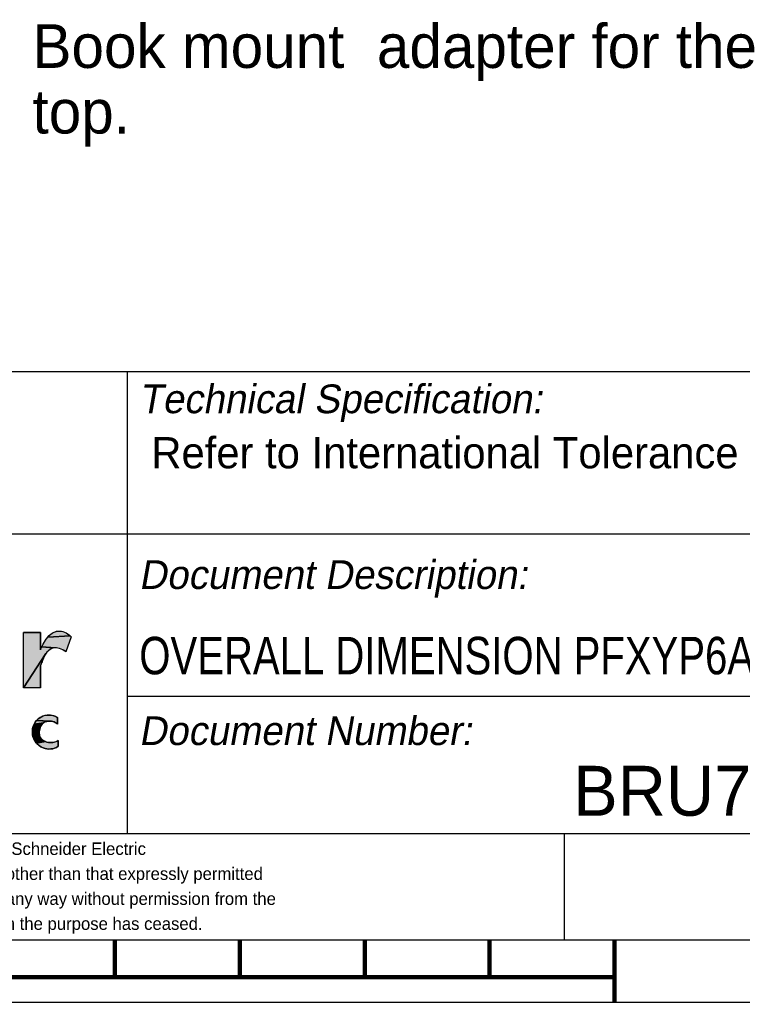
# Model space of a CAD drawing. Header units: millimetres. Extents: x 0 to 420, y 0 to 297.
# Tile 6 of 8: x 262 to 320, y 0 to 79. Entities that reach past the tile are written whole.
import ezdxf

# ---------------------------------------------------------------- set-up
doc = ezdxf.new("R2010")
doc.units = ezdxf.units.MM
doc.header["$LTSCALE"] = 23.1
doc.layers.get('0').update_dxf_attribs({"linetype": 'CONTINUOUS'})
doc.styles.add('TEXTSTYLE_5', font='txt')
doc.styles.add('TEXTSTYLE_6', font='txt')
doc.styles.add('TEXTSTYLE_7', font='txt', dxfattribs={"width": 0.8})
doc.styles.add('TEXTSTYLE_8', font='txt')

# ---------------------------------------------------------------- blocks, each defined once
blk = doc.blocks.new('*T9')
at = {"color": 7, "linetype": 'Continuous'}
for p, q in [((0, 0), (0, 45.49)), ((0, 45.49), (188, 45.49)), ((30, 32.5), (30, 45.49)), ((50, 8.5), (50, 45.49)), ((153.5, 32.5), (153.5, 45.49)), ((188, 0), (188, 45.49)), ((0, 32.5), (188, 32.5)), ((50, 19.5), (188, 19.5)), ((153.5, 8.5), (153.5, 19.5)), ((170.75, 8.5), (170.75, 19.5)), ((0, 8.5), (188, 8.5)), ((85, 0), (85, 8.5)), ((0, 0), (188, 0))]:
    blk.add_line(p, q, dxfattribs=at)
at = {"color": 7, "linetype": 'Continuous', "line_spacing_factor": 0.9}
for s, insert, char_height, width, attachment_point, style in [('\\Q10.0; Scale:', (30.062, 44.457), 2.3, 15.732, 1, 'TEXTSTYLE_8'), ('\\Q10.0; Technical Specification:', (50.062, 44.457), 2.3, 59.6896, 1, 'TEXTSTYLE_5'), ('\\Q10.0; Units of measure:', (153.562, 44.457), 2.3, 45.54, 1, 'TEXTSTYLE_5'), ('  Refer to International Tolerance Grade 15.', (50.062, 40.245), 2.5, 118.68, 1, 'TEXTSTYLE_5'), ('mm', (170.75, 40.245), 2.5, 9.04, 2, 'TEXTSTYLE_5'), ('\\Q10.0; Document Description:', (50.062, 30.382), 2.3, 57.9416, 1, 'TEXTSTYLE_5'), (' OVERALL DIMENSION PFXYP6ADBMA/HMIYP6ADBMA', (50.062, 24.25), 3, 188.6, 1, 'TEXTSTYLE_7'), ('\\Q10.0; Document Number:', (50.062, 17.882), 2.3, 49.036, 1, 'TEXTSTYLE_5'), ('\\Q10.0; Doc. Rev.', (153.562, 17.882), 2.3, 23.6808, 1, 'TEXTSTYLE_5'), ('\\Q10.0; Sheet: ', (170.812, 17.882), 2.3, 18.3448, 1, 'TEXTSTYLE_5'), ('BRU7165300', (101.75, 13.922), 4, 69.66667, 2, 'TEXTSTYLE_6'), ('00.6', (162.125, 13.922), 4, 24.16667, 2, 'TEXTSTYLE_6'), ('1/1', (179.375, 12.5), 2.5, 10.24, 2, 'TEXTSTYLE_5'), ('State: In Creation ', (187.938, 7.375), 2, 38.928, 3, 'TEXTSTYLE_5'), ('Published: 05-Sep-24 ', (187.938, 3.125), 2, 47.792, 3, 'TEXTSTYLE_5')]:
    blk.add_mtext(s, dxfattribs=dict(at, insert=insert, char_height=char_height, width=width, attachment_point=attachment_point, style=style))
at = {"color": 7, "linetype": 'Continuous', "insert": (30.062, 40.495), "char_height": 3, "width": 11.424, "attachment_point": 1, "line_spacing_factor": 0.9}
blk.add_mtext(' 1:1', dxfattribs=at)
blk = doc.blocks.new('SE_LOGO_BL1', base_point=(249.352, 18.844))
at = {"linetype": 'Continuous'}
for points in [[(264.804, 28.24), (264.717, 28.176), (264.635, 28.105), (264.561, 28.026), (264.467, 27.905), (262.694, 25.155), (262.694, 29.595), (264.039, 29.595), (264.039, 28.208), (264.053, 28.235), (264.153, 28.442), (265.095, 28.362), (264.994, 28.335), (264.897, 28.293)], [(266.488, 29.259), (266.075, 28.056), (266.051, 28.072), (265.941, 28.143), (265.821, 28.211), (265.692, 28.271), (265.558, 28.321), (265.442, 28.352), (265.326, 28.371), (265.209, 28.375), (264.153, 28.442), (264.256, 28.652), (264.337, 28.805), (264.424, 28.954), (264.52, 29.098), (264.625, 29.233), (266.427, 29.318)], [(265.584, 29.716), (265.711, 29.7), (265.837, 29.668), (265.96, 29.623), (266.089, 29.561), (266.211, 29.488), (266.324, 29.406), (266.427, 29.318), (264.625, 29.233), (264.741, 29.358), (264.871, 29.471), (264.977, 29.544), (265.09, 29.608), (265.209, 29.659), (265.331, 29.695), (265.456, 29.715)], [(264.047, 26.963), (264.047, 25.155), (262.694, 25.155), (264.467, 27.905), (264.387, 27.776), (264.317, 27.642), (264.256, 27.502), (264.2, 27.36), (264.125, 27.16)], [(264.76, 22.99), (264.936, 22.967), (265.108, 22.922), (265.258, 22.864), (265.401, 22.791), (265.401, 22.26), (265.318, 22.33), (265.228, 22.389), (265.131, 22.435), (265.024, 22.473), (264.912, 22.496), (264.797, 22.506), (263.721, 22.551), (263.849, 22.679), (263.978, 22.776), (264.119, 22.858), (264.268, 22.921), (264.424, 22.965), (264.583, 22.988)], [(264.087, 22.15), (264.042, 22.059), (263.41, 21.902), (263.455, 22.079), (264.141, 22.233)], [(264.206, 22.306), (264.141, 22.233), (263.455, 22.079), (263.523, 22.248), (264.286, 22.369)], [(264.375, 22.421), (264.286, 22.369), (263.523, 22.248), (263.612, 22.406), (263.721, 22.551), (264.681, 22.502), (264.576, 22.487), (264.473, 22.46)], [(264.006, 21.961), (263.977, 21.859), (263.389, 21.724), (263.41, 21.902), (264.042, 22.059)], [(263.956, 21.754), (263.944, 21.648), (263.942, 21.543), (263.414, 21.365), (263.39, 21.544), (263.389, 21.724), (263.977, 21.859)], [(263.95, 21.44), (263.969, 21.341), (263.459, 21.192), (263.414, 21.365), (263.942, 21.543)], [(264.001, 21.248), (264.045, 21.161), (263.526, 21.026), (263.459, 21.192), (263.969, 21.341)], [(264.104, 21.083), (264.176, 21.014), (263.614, 20.871), (263.526, 21.026), (264.045, 21.161)], [(264.349, 20.903), (264.447, 20.861), (263.716, 20.738), (263.614, 20.871), (264.176, 21.014), (264.258, 20.954)], [(264.921, 20.784), (265.042, 20.793), (265.136, 20.808), (265.226, 20.831), (265.309, 20.86), (265.386, 20.898), (265.455, 20.942), (265.455, 20.486), (265.314, 20.401), (265.168, 20.337), (265.018, 20.294), (264.865, 20.271), (264.712, 20.267), (264.56, 20.28), (264.41, 20.311), (264.265, 20.358), (264.111, 20.428), (263.967, 20.515), (263.835, 20.619), (263.716, 20.738), (264.447, 20.861), (264.551, 20.828), (264.673, 20.802), (264.797, 20.788)]]:
    blk.add_hatch(color=7, dxfattribs=at).paths.add_polyline_path(points)
at = {"color": 7, "linetype": 'Continuous'}
for p, q in [((264.039, 29.595), (262.694, 29.595)), ((262.694, 25.155), (262.694, 29.595)), ((264.039, 28.208), (264.039, 29.595)), ((266.488, 29.259), (266.075, 28.056)), ((264.047, 25.155), (264.047, 26.963)), ((264.047, 25.155), (262.694, 25.155)), ((265.401, 22.26), (265.401, 22.791)), ((265.455, 20.486), (265.455, 20.942))]:
    blk.add_line(p, q, dxfattribs=at)
for points in [[(264.804, 28.24), (264.717, 28.176), (264.635, 28.105), (264.561, 28.026), (264.467, 27.905), (262.694, 25.155), (262.694, 29.595), (264.039, 29.595), (264.039, 28.208), (264.053, 28.235), (264.153, 28.442), (265.095, 28.362), (264.994, 28.335), (264.897, 28.293), (264.804, 28.24)], [(266.488, 29.259), (266.075, 28.056), (266.051, 28.072), (265.941, 28.143), (265.821, 28.211), (265.692, 28.271), (265.558, 28.321), (265.442, 28.352), (265.326, 28.371), (265.209, 28.375), (264.153, 28.442), (264.256, 28.652), (264.337, 28.805), (264.424, 28.954), (264.52, 29.098), (264.625, 29.233), (266.427, 29.318), (266.488, 29.259)], [(265.584, 29.716), (265.711, 29.7), (265.837, 29.668), (265.96, 29.623), (266.089, 29.561), (266.211, 29.488), (266.324, 29.406), (266.427, 29.318), (264.625, 29.233), (264.741, 29.358), (264.871, 29.471), (264.977, 29.544), (265.09, 29.608), (265.209, 29.659), (265.331, 29.695), (265.456, 29.715), (265.584, 29.716)], [(264.047, 26.963), (264.047, 25.155), (262.694, 25.155), (264.467, 27.905), (264.387, 27.776), (264.317, 27.642), (264.256, 27.502), (264.2, 27.36), (264.125, 27.16), (264.047, 26.963)], [(264.76, 22.99), (264.936, 22.967), (265.108, 22.922), (265.258, 22.864), (265.401, 22.791), (265.401, 22.26), (265.318, 22.33), (265.228, 22.389), (265.131, 22.435), (265.024, 22.473), (264.912, 22.496), (264.797, 22.506), (263.721, 22.551), (263.849, 22.679), (263.978, 22.776), (264.119, 22.858), (264.268, 22.921), (264.424, 22.965), (264.583, 22.988), (264.76, 22.99)], [(264.087, 22.15), (264.042, 22.059), (263.41, 21.902), (263.455, 22.079), (264.141, 22.233), (264.087, 22.15)], [(264.206, 22.306), (264.141, 22.233), (263.455, 22.079), (263.523, 22.248), (264.286, 22.369), (264.206, 22.306)], [(264.375, 22.421), (264.286, 22.369), (263.523, 22.248), (263.612, 22.406), (263.721, 22.551), (264.681, 22.502), (264.576, 22.487), (264.473, 22.46), (264.375, 22.421)], [(264.006, 21.961), (263.977, 21.859), (263.389, 21.724), (263.41, 21.902), (264.042, 22.059), (264.006, 21.961)], [(263.956, 21.754), (263.944, 21.648), (263.942, 21.543), (263.414, 21.365), (263.39, 21.544), (263.389, 21.724), (263.977, 21.859), (263.956, 21.754)], [(263.95, 21.44), (263.969, 21.341), (263.459, 21.192), (263.414, 21.365), (263.942, 21.543), (263.95, 21.44)], [(264.001, 21.248), (264.045, 21.161), (263.526, 21.026), (263.459, 21.192), (263.969, 21.341), (264.001, 21.248)], [(264.104, 21.083), (264.176, 21.014), (263.614, 20.871), (263.526, 21.026), (264.045, 21.161), (264.104, 21.083)], [(264.349, 20.903), (264.447, 20.861), (263.716, 20.738), (263.614, 20.871), (264.176, 21.014), (264.258, 20.954), (264.349, 20.903)], [(264.921, 20.784), (265.042, 20.793), (265.136, 20.808), (265.226, 20.831), (265.309, 20.86), (265.386, 20.898), (265.455, 20.942), (265.455, 20.486), (265.314, 20.401), (265.168, 20.337), (265.018, 20.294), (264.865, 20.271), (264.712, 20.267), (264.56, 20.28), (264.41, 20.311), (264.265, 20.358), (264.111, 20.428), (263.967, 20.515), (263.835, 20.619), (263.716, 20.738), (264.447, 20.861), (264.551, 20.828), (264.673, 20.802), (264.797, 20.788), (264.921, 20.784)]]:
    blk.add_lwpolyline(points, dxfattribs=at)
for points, knots in [([(264.039, 28.208), (264.044, 28.217), (264.115, 28.361), (264.33, 28.825), (264.71, 29.445), (265.412, 29.775), (265.987, 29.65), (266.324, 29.42), (266.469, 29.279), (266.488, 29.259)], [0, 0, 0, 0, 0.009422, 0.14943, 0.458493, 0.649724, 0.804138, 0.972689, 1, 1, 1, 1]), ([(266.075, 28.056), (266.067, 28.061), (265.923, 28.162), (265.594, 28.345), (265.029, 28.421), (264.476, 28.027), (264.234, 27.466), (264.102, 27.092), (264.047, 26.963)], [0, 0, 0, 0, 0.011066, 0.204113, 0.366387, 0.586695, 0.851382, 1, 1, 1, 1]), ([(265.401, 22.791), (265.309, 22.844), (265.047, 22.961), (264.491, 23.041), (263.759, 22.73), (263.283, 21.873), (263.475, 20.866), (264.338, 20.2), (265.088, 20.23), (265.455, 20.486)], [0, 0, 0, 0, 0.05714, 0.151446, 0.293178, 0.452001, 0.639177, 0.786817, 1, 1, 1, 1]), ([(265.455, 20.942), (265.241, 20.781), (264.622, 20.718), (263.899, 21.143), (263.925, 21.85), (264.191, 22.373), (264.662, 22.542), (265.101, 22.478), (265.322, 22.336), (265.401, 22.26)], [0, 0, 0, 0, 0.226784, 0.378047, 0.57803, 0.677618, 0.80581, 0.919634, 1, 1, 1, 1])]:
    blk.add_open_spline(points, degree=3, knots=knots, dxfattribs=at)
for points in [[(265.209, 28.375), (265.095, 28.362), (264.153, 28.442)], [(264.797, 22.506), (264.681, 22.502), (263.721, 22.551)]]:
    blk.add_solid(points, dxfattribs=at)
for s, p in [(' The information is highly confidential and is the exclusive property of Schneider Electric', (220.53, 11.785)), (' copyright reserved.  This drawing must not be used for any purpose other than that expressly permitted', (220.53, 9.785)), (' in writing by the owners and must not be disclosed or reproduced in any way without permission from the ', (220.53, 7.785)), (' owners in writing.  This drawing must be returned to the owners when the purpose has ceased.', (220.53, 5.785))]:
    blk.add_text(s, height=1, dxfattribs=at).set_placement(p)

msp = doc.modelspace()

# ---------------------------------------------------------------- linework, layer by layer
at = {"color": 7, "linetype": 'Continuous'}
for p, q in [((221, 50.5), (409, 50.5)), ((271, 13.5), (271, 50.5)), ((221, 37.5), (409, 37.5)), ((271, 24.5), (409, 24.5)), ((221, 13.5), (409, 13.5)), ((11, 5), (409, 5)), ((0, 0), (420, 0))]:
    msp.add_line(p, q, dxfattribs=at)
at = {"color": 7, "linetype": 'Continuous', "const_width": 0.35}
for points in [[(270, 5), (270, 2)], [(280, 5), (280, 2)], [(290, 5), (290, 2)], [(300, 5), (300, 2)], [(310, 5), (310, 0)], [(211.4, 2), (310, 2)]]:
    msp.add_lwpolyline(points, dxfattribs=at)

# ---------------------------------------------------------------- block references
msp.add_blockref('*T9', (221, 5))
at = {"color": 7, "linetype": 'Continuous'}
msp.add_blockref('SE_LOGO_BL1', (249.352, 18.844), dxfattribs=at)

# ---------------------------------------------------------------- texts
at = {"color": 7, "linetype": 'Continuous', "insert": (263.4, 78.306), "char_height": 3.5, "width": 62.44, "attachment_point": 1, "line_spacing_factor": 0.9}
msp.add_mtext('Book mount  adapter for the top.', dxfattribs=at)

doc.saveas('drawing.dxf')
